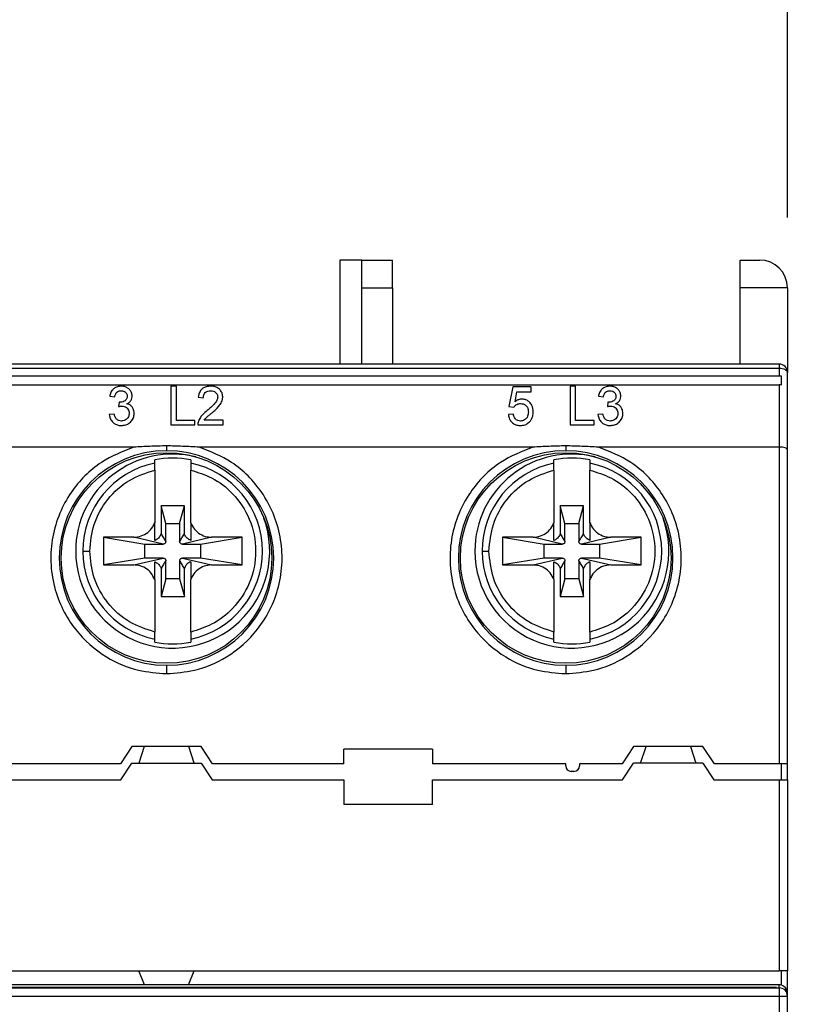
# Model space of a CAD drawing. Header units: millimetres. Extents: x 0 to 432, y 0 to 279.
# Tile 8 of 10: x 228 to 242, y 244 to 262. Entities that reach past the tile are written whole.
import ezdxf

# ---------------------------------------------------------------- set-up
doc = ezdxf.new("R2010")
doc.units = ezdxf.units.MM
doc.linetypes.add('SLD-Solid', pattern=[0])
doc.layers.add('DIMENSIONS', color=140, linetype='SLD-Solid', lineweight=25)
doc.styles.add('SLDTEXTSTYLE0', font='GOTHIC.TTF', dxfattribs={"width": 0.913})
doc.dimstyles.new('SLDDIMSTYLE6', dxfattribs={"dimtxt": 3.5, "dimasz": 3.5, "dimexe": 0, "dimexo": 0.0625, "dimgap": 0.875, "dimtad": 0, "dimtih": 1, "dimtoh": 1, "dimdec": 1, "dimlfac": 2, "dimrnd": 1e-09, "dimzin": 12, "dimdsep": 46, "dimtxsty": 'SLDTEXTSTYLE0', "dimsah": 1, "dimcen": 0.09, "dimadec": 0, "dimazin": 3, "dimtfac": 1, "dimtdec": 1, "dimtofl": 0, "dimtmove": 0, "dimatfit": 3, "dimfxl": 0, "dimfrac": 2, "dimtolj": 1, "dimtzin": 12, "dimarcsym": 0})
doc.dimstyles.new('SLDDIMSTYLE7', dxfattribs={"dimtxt": 3.5, "dimasz": 3.5, "dimexe": 0, "dimexo": 0.0625, "dimgap": 0.875, "dimtad": 0, "dimtih": 1, "dimtoh": 1, "dimdec": 1, "dimlfac": 2, "dimrnd": 1e-09, "dimzin": 12, "dimdsep": 46, "dimtxsty": 'SLDTEXTSTYLE0', "dimsah": 1, "dimcen": 0.09, "dimadec": 0, "dimazin": 3, "dimtfac": 1, "dimtdec": 3, "dimtofl": 0, "dimtmove": 0, "dimatfit": 3, "dimfxl": 0, "dimfrac": 2, "dimtolj": 1, "dimtzin": 12, "dimarcsym": 0})

# ---------------------------------------------------------------- blocks, each defined once
blk = doc.blocks.new('_D_10')
at = {"layer": 'DIMENSIONS'}
for p, q in [((219.502, 258.068), (219.502, 272.411)), ((241.902, 258.068), (241.902, 272.411)), ((198.582, 269.209), (197.516, 269.209)), ((197.516, 269.209), (197.516, 263.653)), ((207.634, 269.209), (208.7, 269.209)), ((208.7, 269.209), (208.7, 263.653)), ((219.502, 269.236), (211.77, 269.236)), ((241.902, 269.236), (219.502, 269.236)), ((197.516, 263.653), (198.582, 263.653)), ((208.7, 263.653), (207.634, 263.653))]:
    blk.add_line(p, q, dxfattribs=at)
for points in [[(219.502, 269.236), (223.002, 268.236), (223.002, 270.236)], [(241.902, 269.236), (238.402, 270.236), (238.402, 268.236)]]:
    blk.add_solid(points, dxfattribs=at)
at = {"layer": 'DIMENSIONS', "char_height": 3.5, "attachment_point": 1, "style": 'SLDTEXTSTYLE0'}
for s, insert in [('44.8', (198.582, 274.391)), ('1.76', (198.582, 268.123))]:
    blk.add_mtext(s, dxfattribs=dict(at, insert=insert))
blk = doc.blocks.new('_D_11')
at = {"layer": 'DIMENSIONS'}
for p, q in [((241.902, 258.068), (241.902, 272.411)), ((250.508, 228.718), (250.508, 272.411)), ((241.902, 269.236), (250.508, 269.236)), ((250.508, 269.236), (255.781, 269.236)), ((259.917, 269.209), (258.851, 269.209)), ((258.851, 269.209), (258.851, 263.653)), ((268.969, 269.209), (270.035, 269.209)), ((270.035, 269.209), (270.035, 263.653)), ((258.851, 263.653), (259.917, 263.653)), ((270.035, 263.653), (268.969, 263.653))]:
    blk.add_line(p, q, dxfattribs=at)
for points in [[(241.902, 269.236), (245.402, 268.236), (245.402, 270.236)], [(250.508, 269.236), (247.008, 270.236), (247.008, 268.236)]]:
    blk.add_solid(points, dxfattribs=at)
at = {"layer": 'DIMENSIONS', "char_height": 3.5, "attachment_point": 1, "style": 'SLDTEXTSTYLE0'}
for s, insert in [('17.2', (259.917, 274.391)), ('0.68', (259.917, 268.123))]:
    blk.add_mtext(s, dxfattribs=dict(at, insert=insert))

msp = doc.modelspace()

# ---------------------------------------------------------------- linework, layer by layer
for p, q in [((234.227, 257.298), (233.827, 257.298)), ((233.827, 257.298), (233.827, 255.423)), ((234.227, 257.298), (234.777, 257.298)), ((234.227, 256.798), (234.227, 257.298)), ((234.777, 256.798), (234.777, 257.298)), ((241.052, 256.798), (241.052, 257.298)), ((241.052, 257.298), (241.402, 257.298)), ((234.227, 255.423), (234.227, 256.798)), ((234.227, 256.798), (234.777, 256.798)), ((234.777, 256.798), (234.777, 255.423)), ((241.052, 255.423), (241.052, 256.798)), ((241.902, 256.798), (241.052, 256.798)), ((241.902, 256.798), (241.902, 255.273)), ((241.752, 255.423), (219.652, 255.423)), ((219.652, 255.348), (241.752, 255.348)), ((241.752, 255.423), (241.752, 255.348)), ((241.752, 255.348), (241.752, 255.208)), ((219.664, 255.208), (241.787, 255.208)), ((241.787, 255.208), (241.787, 255.04)), ((241.902, 253.883), (241.902, 255.273)), ((219.664, 255.049), (241.752, 255.049)), ((230.881, 255.023), (230.782, 255.023)), ((230.782, 255.023), (230.782, 254.323)), ((230.881, 254.404), (230.881, 255.023)), ((236.95, 255.014), (236.879, 254.655)), ((237.282, 255.014), (236.95, 255.014)), ((236.988, 254.743), (237.024, 254.924)), ((237.024, 254.924), (237.282, 254.924)), ((237.282, 254.924), (237.282, 255.014)), ((238.081, 255.023), (237.982, 255.023)), ((237.982, 255.023), (237.982, 254.323)), ((238.081, 254.404), (238.081, 255.023)), ((241.752, 255.049), (241.752, 253.923)), ((229.679, 254.843), (229.768, 254.834)), ((231.276, 254.825), (231.366, 254.816)), ((238.494, 254.843), (238.584, 254.834)), ((229.849, 254.736), (229.839, 254.655)), ((236.879, 254.655), (236.968, 254.646)), ((238.664, 254.736), (238.655, 254.655)), ((229.759, 254.52), (229.67, 254.511)), ((231.213, 254.404), (230.881, 254.404)), ((231.213, 254.323), (231.213, 254.404)), ((231.725, 254.413), (231.382, 254.413)), ((231.725, 254.323), (231.725, 254.413)), ((236.959, 254.52), (236.87, 254.511)), ((238.413, 254.404), (238.081, 254.404)), ((238.413, 254.323), (238.413, 254.404)), ((238.575, 254.52), (238.485, 254.511)), ((230.782, 254.323), (231.213, 254.323)), ((231.267, 254.323), (231.725, 254.323)), ((237.982, 254.323), (238.413, 254.323)), ((230.111, 253.923), (224.092, 253.923)), ((237.311, 253.923), (231.292, 253.923)), ((241.752, 253.923), (238.492, 253.923)), ((241.752, 253.923), (241.752, 248.212)), ((241.902, 248.214), (241.902, 253.883)), ((230.489, 253.635), (230.489, 253.692)), ((231.139, 253.692), (231.139, 253.635)), ((237.689, 253.635), (237.689, 253.692)), ((238.339, 253.692), (238.339, 253.635)), ((230.489, 253.508), (230.489, 252.559)), ((231.139, 252.559), (231.139, 253.508)), ((237.689, 253.508), (237.689, 252.559)), ((238.339, 252.559), (238.339, 253.508)), ((231.024, 252.865), (230.605, 252.865)), ((230.605, 252.865), (230.605, 252.36)), ((230.689, 252.548), (230.605, 252.865)), ((230.939, 252.548), (231.024, 252.865)), ((231.024, 252.36), (231.024, 252.865)), ((237.805, 252.865), (237.805, 252.36)), ((237.889, 252.548), (237.805, 252.865)), ((238.224, 252.865), (237.805, 252.865)), ((238.139, 252.548), (238.224, 252.865)), ((238.224, 252.36), (238.224, 252.865)), ((230.689, 252.223), (230.689, 252.548)), ((230.689, 252.548), (230.939, 252.548)), ((230.939, 252.548), (230.939, 252.223)), ((237.889, 252.223), (237.889, 252.548)), ((237.889, 252.548), (238.139, 252.548)), ((238.139, 252.548), (238.139, 252.223)), ((230.114, 252.298), (229.564, 252.298)), ((229.564, 252.298), (229.564, 251.798)), ((229.564, 252.298), (230.314, 252.173)), ((230.639, 252.173), (230.114, 252.298)), ((231.514, 252.298), (230.989, 252.173)), ((231.314, 252.173), (232.064, 252.298)), ((232.064, 252.298), (231.514, 252.298)), ((232.064, 251.798), (232.064, 252.298)), ((237.314, 252.298), (236.764, 252.298)), ((236.764, 252.298), (236.764, 251.798)), ((236.764, 252.298), (237.514, 252.173)), ((237.839, 252.173), (237.314, 252.298)), ((238.714, 252.298), (238.189, 252.173)), ((238.514, 252.173), (239.264, 252.298)), ((239.264, 252.298), (238.714, 252.298)), ((239.264, 251.798), (239.264, 252.298)), ((230.314, 252.173), (230.639, 252.173)), ((230.314, 251.923), (230.314, 252.173)), ((230.989, 252.173), (231.314, 252.173)), ((231.314, 252.173), (231.314, 251.923)), ((237.514, 252.173), (237.839, 252.173)), ((237.514, 251.923), (237.514, 252.173)), ((238.189, 252.173), (238.514, 252.173)), ((238.514, 252.173), (238.514, 251.923)), ((230.314, 251.923), (229.564, 251.798)), ((230.114, 251.798), (230.639, 251.923)), ((230.639, 251.923), (230.314, 251.923)), ((230.989, 251.923), (231.514, 251.798)), ((231.314, 251.923), (230.989, 251.923)), ((232.064, 251.798), (231.314, 251.923)), ((237.514, 251.923), (236.764, 251.798)), ((237.314, 251.798), (237.839, 251.923)), ((237.839, 251.923), (237.514, 251.923)), ((238.189, 251.923), (238.714, 251.798)), ((238.514, 251.923), (238.189, 251.923)), ((239.264, 251.798), (238.514, 251.923)), ((229.564, 251.798), (230.114, 251.798)), ((230.605, 251.736), (230.605, 251.231)), ((230.689, 251.548), (230.689, 251.873)), ((230.939, 251.873), (230.939, 251.548)), ((231.024, 251.231), (231.024, 251.736)), ((231.514, 251.798), (232.064, 251.798)), ((236.764, 251.798), (237.314, 251.798)), ((237.805, 251.736), (237.805, 251.231)), ((237.889, 251.548), (237.889, 251.873)), ((238.139, 251.873), (238.139, 251.548)), ((238.224, 251.231), (238.224, 251.736)), ((238.714, 251.798), (239.264, 251.798)), ((230.689, 251.548), (230.605, 251.231)), ((230.939, 251.548), (230.689, 251.548)), ((230.939, 251.548), (231.024, 251.231)), ((237.889, 251.548), (237.805, 251.231)), ((238.139, 251.548), (237.889, 251.548)), ((238.139, 251.548), (238.224, 251.231)), ((230.489, 251.537), (230.489, 250.588)), ((231.139, 250.588), (231.139, 251.537)), ((237.689, 251.537), (237.689, 250.588)), ((238.339, 250.588), (238.339, 251.537)), ((230.605, 251.231), (231.024, 251.231)), ((237.805, 251.231), (238.224, 251.231)), ((230.489, 250.404), (230.489, 250.461)), ((231.139, 250.461), (231.139, 250.404)), ((237.689, 250.404), (237.689, 250.461)), ((238.339, 250.461), (238.339, 250.404)), ((230.077, 248.523), (229.87, 248.212)), ((231.327, 248.523), (230.077, 248.523)), ((230.302, 248.523), (230.202, 248.223)), ((231.202, 248.223), (231.102, 248.523)), ((231.534, 248.212), (231.327, 248.523)), ((235.502, 248.473), (233.902, 248.473)), ((233.902, 248.212), (233.902, 248.473)), ((235.502, 248.473), (235.502, 248.212)), ((239.127, 248.523), (238.92, 248.212)), ((240.377, 248.523), (239.127, 248.523)), ((239.252, 248.223), (239.352, 248.523)), ((240.152, 248.523), (240.252, 248.223)), ((240.584, 248.212), (240.377, 248.523)), ((229.87, 248.212), (227.502, 248.212)), ((229.877, 247.923), (230.077, 248.223)), ((230.077, 248.223), (231.327, 248.223)), ((231.327, 248.223), (231.527, 247.923)), ((233.902, 248.212), (231.534, 248.212)), ((237.902, 248.212), (235.502, 248.212)), ((237.902, 248.173), (237.902, 248.212)), ((238.92, 248.212), (238.152, 248.212)), ((238.152, 248.212), (238.152, 248.173)), ((238.927, 247.923), (239.127, 248.223)), ((240.377, 248.223), (239.127, 248.223)), ((240.377, 248.223), (240.577, 247.923)), ((241.752, 248.212), (240.584, 248.212)), ((241.787, 248.212), (241.787, 247.923)), ((241.902, 247.923), (241.902, 248.214)), ((238.052, 248.073), (238.002, 248.073)), ((227.502, 247.923), (229.877, 247.923)), ((231.527, 247.923), (233.902, 247.923)), ((233.902, 247.923), (233.902, 247.473)), ((235.502, 247.473), (235.502, 247.923)), ((235.502, 247.923), (238.927, 247.923)), ((240.577, 247.923), (241.752, 247.923)), ((241.752, 247.923), (241.752, 244.473)), ((241.752, 247.923), (241.902, 247.923)), ((241.902, 247.923), (241.902, 244.473)), ((235.502, 247.473), (233.902, 247.473)), ((219.652, 244.473), (241.752, 244.473)), ((230.303, 244.221), (230.202, 244.473)), ((231.101, 244.221), (231.202, 244.473)), ((241.902, 244.473), (241.752, 244.473)), ((241.787, 244.473), (241.787, 244.219)), ((241.902, 244.074), (241.902, 244.473)), ((219.652, 244.168), (241.752, 244.168)), ((230.302, 244.223), (219.664, 244.223)), ((241.702, 244.173), (219.806, 244.173)), ((241.702, 244.169), (219.806, 244.169)), ((231.101, 244.221), (230.303, 244.221)), ((241.752, 244.223), (231.102, 244.223)), ((241.702, 244.173), (241.702, 244.169)), ((241.752, 244.168), (241.752, 244.223)), ((241.752, 244.168), (241.752, 244.018)), ((219.652, 244.018), (241.752, 244.018)), ((241.752, 244.018), (241.902, 244.018)), ((241.752, 244.018), (241.752, 243.441)), ((241.902, 244.018), (241.902, 244.074)), ((241.902, 243.43), (241.902, 244.018))]:
    msp.add_line(p, q)
at = {"flags": 128}
msp.add_lwpolyline([(241.752, 255.348), (241.781, 255.346), (241.809, 255.342), (241.835, 255.335), (241.858, 255.326), (241.876, 255.314), (241.89, 255.302), (241.899, 255.287), (241.902, 255.273)], dxfattribs=at)
for centre in [(230.702, 251.923), (237.902, 251.923)]:
    msp.add_circle(centre, 1.9)
for centre, radius, start, end in [((241.402, 256.798), 0.5, 360, 90), ((241.752, 255.273), 0.15, 360, 90), ((230.702, 251.923), 1.935, 90, 270), ((230.702, 251.923), 1.935, 270, 90), ((237.902, 251.923), 1.935, 90, 270), ((237.902, 251.923), 1.935, 270, 90), ((230.814, 252.048), 1.75, 76.1123, 180), ((230.814, 252.048), 1.676, 78.8162, 101.1838), ((238.014, 252.048), 1.75, 76.1123, 180), ((238.014, 252.048), 1.676, 78.8162, 101.1838), ((230.814, 252.048), 1.62, 101.5731, 180), ((230.814, 252.048), 1.62, 281.5731, 78.4269), ((238.014, 252.048), 1.62, 101.5731, 180), ((238.014, 252.048), 1.62, 281.5731, 78.4269), ((230.814, 252.048), 1.75, 180, 19.9133), ((238.014, 252.048), 1.75, 180, 19.9133), ((230.814, 252.048), 1.62, 180, 258.4269), ((238.014, 252.048), 1.62, 180, 258.4269), ((230.814, 252.048), 1.676, 258.8162, 281.1838), ((238.014, 252.048), 1.676, 258.8162, 281.1838), ((238.002, 248.173), 0.1, 180, 270), ((238.052, 248.173), 0.1, 270, 0), ((241.752, 244.073), 0.15, 76.5823, 90), ((241.752, 244.018), 0.15, 0.0006, 90.0007), ((241.752, 244.074), 0.15, 0, 76.5823)]:
    msp.add_arc(centre, radius, start, end)
for centre, major_axis, ratio, start_param, end_param in [((241.752, 254.749), (0, 0.3), 0.5, 6.049001, 6.283185), ((241.752, 253.883), (0.15, 0), 0.267949, 0, 1.570796), ((241.752, 248.214), (0.15, 0), 0.008727, 4.712389, 6.283185)]:
    msp.add_ellipse(centre, major_axis=major_axis, ratio=ratio, start_param=start_param, end_param=end_param)
for points, knots in [([(229.883, 255.023), (229.86, 255.021), (229.814, 255.018), (229.756, 254.987), (229.709, 254.937), (229.688, 254.887), (229.681, 254.852), (229.679, 254.843)], [0, 0, 0, 0, 0.214114, 0.429917, 0.620136, 0.899975, 1, 1, 1, 1]), ([(229.768, 254.834), (229.773, 254.853), (229.779, 254.882), (229.806, 254.916), (229.837, 254.935), (229.865, 254.941), (229.882, 254.942), (229.886, 254.942)], [0, 0, 0, 0, 0.336228, 0.538152, 0.741085, 0.928302, 1, 1, 1, 1]), ([(230.082, 254.845), (230.08, 254.866), (230.075, 254.908), (230.041, 254.962), (229.99, 255), (229.934, 255.02), (229.898, 255.022), (229.883, 255.023)], [0, 0, 0, 0, 0.23422, 0.446953, 0.660868, 0.859734, 1, 1, 1, 1]), ([(229.886, 254.942), (229.901, 254.941), (229.928, 254.938), (229.96, 254.918), (229.982, 254.893), (229.992, 254.866), (229.992, 254.849), (229.993, 254.842)], [0, 0, 0, 0, 0.247174, 0.463679, 0.653041, 0.867325, 1, 1, 1, 1]), ([(231.5, 255.023), (231.471, 255.021), (231.421, 255.018), (231.357, 254.987), (231.31, 254.941), (231.284, 254.884), (231.279, 254.843), (231.276, 254.825)], [0, 0, 0, 0, 0.243426, 0.421674, 0.600044, 0.82812, 1, 1, 1, 1]), ([(231.366, 254.816), (231.368, 254.838), (231.371, 254.871), (231.4, 254.909), (231.431, 254.931), (231.466, 254.941), (231.489, 254.942), (231.498, 254.942)], [0, 0, 0, 0, 0.332275, 0.511922, 0.69178, 0.867601, 1, 1, 1, 1]), ([(231.498, 254.942), (231.515, 254.941), (231.545, 254.939), (231.582, 254.919), (231.607, 254.893), (231.624, 254.862), (231.625, 254.839), (231.626, 254.829)], [0, 0, 0, 0, 0.242707, 0.42944, 0.615764, 0.821709, 1, 1, 1, 1]), ([(231.716, 254.83), (231.714, 254.854), (231.71, 254.899), (231.671, 254.959), (231.617, 255.001), (231.556, 255.02), (231.517, 255.022), (231.5, 255.023)], [0, 0, 0, 0, 0.23869, 0.451355, 0.664475, 0.855101, 1, 1, 1, 1]), ([(238.699, 255.023), (238.676, 255.021), (238.63, 255.018), (238.571, 254.987), (238.525, 254.937), (238.503, 254.887), (238.496, 254.852), (238.494, 254.843)], [0, 0, 0, 0, 0.214114, 0.429919, 0.620136, 0.899975, 1, 1, 1, 1]), ([(238.584, 254.834), (238.588, 254.853), (238.595, 254.882), (238.621, 254.916), (238.652, 254.935), (238.681, 254.941), (238.697, 254.942), (238.702, 254.942)], [0, 0, 0, 0, 0.3362256, 0.5381492, 0.7410858, 0.9283023, 1, 1, 1, 1]), ([(238.898, 254.845), (238.895, 254.866), (238.891, 254.908), (238.856, 254.962), (238.805, 255), (238.75, 255.02), (238.714, 255.022), (238.699, 255.023)], [0, 0, 0, 0, 0.23422, 0.446952, 0.660868, 0.859731, 1, 1, 1, 1]), ([(238.702, 254.942), (238.716, 254.941), (238.744, 254.938), (238.776, 254.918), (238.797, 254.893), (238.807, 254.866), (238.808, 254.849), (238.808, 254.842)], [0, 0, 0, 0, 0.24717, 0.46368, 0.653041, 0.867324, 1, 1, 1, 1]), ([(229.993, 254.842), (229.991, 254.826), (229.989, 254.8), (229.967, 254.77), (229.936, 254.75), (229.9, 254.736), (229.872, 254.735), (229.862, 254.735)], [0, 0, 0, 0, 0.2742441, 0.4347535, 0.5950775, 0.8417761, 1, 1, 1, 1]), ([(229.987, 254.706), (230.005, 254.716), (230.04, 254.735), (230.071, 254.781), (230.082, 254.818), (230.082, 254.84), (230.082, 254.845)], [0, 0, 0, 0, 0.326561, 0.619488, 0.911473, 1, 1, 1, 1]), ([(231.626, 254.829), (231.623, 254.808), (231.615, 254.76), (231.563, 254.699), (231.503, 254.64), (231.459, 254.603), (231.438, 254.585)], [0, 0, 0, 0, 0.2046079, 0.478287, 0.7385677, 1, 1, 1, 1]), ([(231.522, 254.542), (231.544, 254.562), (231.606, 254.615), (231.684, 254.698), (231.714, 254.783), (231.716, 254.821), (231.716, 254.83)], [0, 0, 0, 0, 0.243989, 0.659711, 0.928154, 1, 1, 1, 1]), ([(237.113, 254.789), (237.102, 254.789), (237.071, 254.787), (237.027, 254.771), (237.001, 254.752), (236.988, 254.743)], [0, 0, 0, 0, 0.246016, 0.65463, 1, 1, 1, 1]), ([(237.318, 254.563), (237.315, 254.602), (237.308, 254.664), (237.257, 254.733), (237.203, 254.773), (237.152, 254.788), (237.121, 254.789), (237.113, 254.789)], [0, 0, 0, 0, 0.360762, 0.572475, 0.751571, 0.932126, 1, 1, 1, 1]), ([(238.808, 254.842), (238.807, 254.826), (238.804, 254.8), (238.782, 254.77), (238.751, 254.75), (238.715, 254.736), (238.688, 254.735), (238.677, 254.735)], [0, 0, 0, 0, 0.274244, 0.434754, 0.595081, 0.841771, 1, 1, 1, 1]), ([(238.802, 254.706), (238.821, 254.716), (238.855, 254.735), (238.887, 254.781), (238.897, 254.818), (238.898, 254.84), (238.898, 254.845)], [0, 0, 0, 0, 0.3265568, 0.6194871, 0.9114726, 1, 1, 1, 1]), ([(229.839, 254.655), (229.849, 254.657), (229.863, 254.661), (229.882, 254.664), (229.892, 254.664), (229.897, 254.664)], [0, 0, 0, 0, 0.4956577, 0.7466766, 1, 1, 1, 1]), ([(229.862, 254.735), (229.86, 254.735), (229.858, 254.735), (229.855, 254.735), (229.852, 254.735), (229.85, 254.736), (229.849, 254.736)], [0, 0, 0, 0, 0.2499074, 0.4997249, 0.7498357, 1, 1, 1, 1]), ([(229.897, 254.664), (229.912, 254.663), (229.943, 254.661), (229.98, 254.64), (230.009, 254.61), (230.026, 254.574), (230.028, 254.547), (230.029, 254.534)], [0, 0, 0, 0, 0.200474, 0.402668, 0.583237, 0.797079, 1, 1, 1, 1]), ([(230.118, 254.533), (230.116, 254.562), (230.112, 254.607), (230.074, 254.662), (230.033, 254.693), (230, 254.702), (229.987, 254.706)], [0, 0, 0, 0, 0.375326, 0.605014, 0.835847, 1, 1, 1, 1]), ([(231.438, 254.585), (231.41, 254.561), (231.364, 254.523), (231.307, 254.456), (231.288, 254.411), (231.277, 254.385)], [0, 0, 0, 0, 0.410589, 0.667043, 1, 1, 1, 1]), ([(236.968, 254.646), (236.979, 254.66), (236.998, 254.683), (237.038, 254.704), (237.068, 254.708), (237.085, 254.709), (237.088, 254.709)], [0, 0, 0, 0, 0.38896, 0.6576669, 0.9261277, 1, 1, 1, 1]), ([(237.088, 254.709), (237.105, 254.708), (237.135, 254.706), (237.173, 254.689), (237.203, 254.66), (237.225, 254.616), (237.227, 254.579), (237.229, 254.558)], [0, 0, 0, 0, 0.199723, 0.34839, 0.497026, 0.713093, 1, 1, 1, 1]), ([(238.655, 254.655), (238.664, 254.657), (238.678, 254.661), (238.698, 254.664), (238.708, 254.664), (238.713, 254.664)], [0, 0, 0, 0, 0.495673, 0.746677, 1, 1, 1, 1]), ([(238.677, 254.735), (238.676, 254.735), (238.674, 254.735), (238.67, 254.735), (238.667, 254.735), (238.665, 254.736), (238.664, 254.736)], [0, 0, 0, 0, 0.249836, 0.499725, 0.749836, 1, 1, 1, 1]), ([(238.713, 254.664), (238.728, 254.663), (238.758, 254.661), (238.796, 254.64), (238.824, 254.61), (238.842, 254.574), (238.843, 254.547), (238.844, 254.534)], [0, 0, 0, 0, 0.200478, 0.402668, 0.583236, 0.79708, 1, 1, 1, 1]), ([(238.934, 254.533), (238.931, 254.562), (238.927, 254.607), (238.89, 254.662), (238.848, 254.693), (238.816, 254.702), (238.802, 254.706)], [0, 0, 0, 0, 0.375328, 0.605014, 0.835847, 1, 1, 1, 1]), ([(229.67, 254.511), (229.674, 254.484), (229.683, 254.434), (229.727, 254.374), (229.783, 254.333), (229.839, 254.316), (229.875, 254.314), (229.887, 254.314)], [0, 0, 0, 0, 0.268796, 0.499955, 0.694677, 0.889979, 1, 1, 1, 1]), ([(229.891, 254.395), (229.873, 254.396), (229.844, 254.398), (229.81, 254.418), (229.782, 254.45), (229.767, 254.486), (229.761, 254.512), (229.759, 254.52)], [0, 0, 0, 0, 0.236362, 0.398353, 0.559947, 0.87201, 1, 1, 1, 1]), ([(229.887, 254.314), (229.914, 254.316), (229.968, 254.32), (230.04, 254.36), (230.093, 254.42), (230.116, 254.482), (230.118, 254.52), (230.118, 254.533)], [0, 0, 0, 0, 0.208711, 0.419363, 0.650696, 0.881593, 1, 1, 1, 1]), ([(230.029, 254.534), (230.026, 254.513), (230.023, 254.476), (229.993, 254.433), (229.958, 254.407), (229.922, 254.396), (229.899, 254.395), (229.891, 254.395)], [0, 0, 0, 0, 0.313374, 0.530657, 0.709457, 0.889072, 1, 1, 1, 1]), ([(231.382, 254.413), (231.398, 254.431), (231.426, 254.464), (231.476, 254.504), (231.506, 254.53), (231.522, 254.542)], [0, 0, 0, 0, 0.3807629, 0.6903224, 1, 1, 1, 1]), ([(236.87, 254.511), (236.874, 254.484), (236.883, 254.434), (236.927, 254.371), (236.985, 254.33), (237.043, 254.315), (237.076, 254.314), (237.087, 254.314)], [0, 0, 0, 0, 0.273679, 0.492805, 0.713161, 0.905417, 1, 1, 1, 1]), ([(237.088, 254.395), (237.072, 254.396), (237.044, 254.398), (237.01, 254.416), (236.984, 254.444), (236.967, 254.48), (236.962, 254.508), (236.959, 254.52)], [0, 0, 0, 0, 0.223657, 0.38423, 0.544353, 0.797621, 1, 1, 1, 1]), ([(237.087, 254.314), (237.116, 254.316), (237.17, 254.321), (237.23, 254.358), (237.255, 254.387), (237.265, 254.399)], [0, 0, 0, 0, 0.399453, 0.766768, 1, 1, 1, 1]), ([(237.229, 254.558), (237.227, 254.531), (237.224, 254.49), (237.195, 254.441), (237.163, 254.412), (237.126, 254.397), (237.099, 254.395), (237.088, 254.395)], [0, 0, 0, 0, 0.341687, 0.543429, 0.704288, 0.86635, 1, 1, 1, 1]), ([(237.265, 254.399), (237.274, 254.412), (237.292, 254.439), (237.314, 254.494), (237.317, 254.536), (237.318, 254.563)], [0, 0, 0, 0, 0.2717209, 0.5285935, 1, 1, 1, 1]), ([(238.485, 254.511), (238.49, 254.484), (238.499, 254.434), (238.543, 254.374), (238.598, 254.333), (238.655, 254.316), (238.69, 254.314), (238.703, 254.314)], [0, 0, 0, 0, 0.268796, 0.499956, 0.694674, 0.889978, 1, 1, 1, 1]), ([(238.706, 254.395), (238.689, 254.396), (238.66, 254.398), (238.625, 254.418), (238.597, 254.45), (238.583, 254.486), (238.577, 254.512), (238.575, 254.52)], [0, 0, 0, 0, 0.2363698, 0.3983556, 0.5599495, 0.8720108, 1, 1, 1, 1]), ([(238.703, 254.314), (238.73, 254.316), (238.783, 254.32), (238.855, 254.36), (238.908, 254.42), (238.932, 254.482), (238.933, 254.52), (238.934, 254.533)], [0, 0, 0, 0, 0.208713, 0.419364, 0.650695, 0.881593, 1, 1, 1, 1]), ([(238.844, 254.534), (238.842, 254.513), (238.838, 254.476), (238.808, 254.433), (238.774, 254.407), (238.738, 254.396), (238.715, 254.395), (238.706, 254.395)], [0, 0, 0, 0, 0.313375, 0.530659, 0.709457, 0.889076, 1, 1, 1, 1]), ([(231.277, 254.385), (231.274, 254.376), (231.27, 254.362), (231.267, 254.341), (231.267, 254.329), (231.267, 254.323)], [0, 0, 0, 0, 0.43634, 0.717219, 1, 1, 1, 1]), ([(230.111, 253.923), (229.91, 253.843), (229.468, 253.668), (229.026, 253.212), (228.762, 252.731), (228.635, 252.304), (228.601, 251.852), (228.665, 251.404), (228.819, 250.992), (229.107, 250.535), (229.565, 250.131), (230.154, 249.877), (230.532, 249.85), (230.702, 249.837)], [0, 0, 0, 0, 0.108716, 0.238337, 0.310214, 0.38516, 0.4616, 0.537758, 0.611899, 0.68255, 0.809038, 0.914453, 1, 1, 1, 1]), ([(230.702, 253.946), (230.602, 253.944), (230.405, 253.939), (230.208, 253.928), (230.111, 253.923)], [0, 0, 0, 0, 0.507806, 1, 1, 1, 1]), ([(231.292, 253.923), (231.192, 253.928), (230.996, 253.939), (230.799, 253.944), (230.702, 253.946)], [0, 0, 0, 0, 0.5083075, 1, 1, 1, 1]), ([(230.702, 253.946), (230.702, 253.932), (230.702, 253.903), (230.702, 253.876), (230.702, 253.861), (230.702, 253.859), (230.702, 253.858)], [0, 0, 0, 0, 0.287798, 0.576867, 0.795514, 1, 1, 1, 1]), ([(230.702, 249.837), (230.871, 249.85), (231.25, 249.877), (231.838, 250.131), (232.296, 250.535), (232.584, 250.992), (232.738, 251.404), (232.802, 251.852), (232.768, 252.304), (232.641, 252.731), (232.377, 253.212), (231.935, 253.668), (231.494, 253.843), (231.292, 253.923)], [0, 0, 0, 0, 0.085547, 0.190962, 0.31745, 0.388101, 0.462242, 0.5384, 0.61484, 0.689786, 0.761663, 0.891284, 1, 1, 1, 1]), ([(237.311, 253.923), (237.11, 253.843), (236.668, 253.668), (236.226, 253.212), (235.962, 252.731), (235.835, 252.304), (235.801, 251.852), (235.865, 251.404), (236.019, 250.992), (236.307, 250.535), (236.765, 250.131), (237.354, 249.877), (237.732, 249.85), (237.902, 249.837)], [0, 0, 0, 0, 0.1087163, 0.2383366, 0.3102139, 0.3851602, 0.4615995, 0.5377579, 0.6118991, 0.6825495, 0.8090379, 0.9144532, 1, 1, 1, 1]), ([(237.902, 253.946), (237.802, 253.944), (237.605, 253.939), (237.408, 253.928), (237.311, 253.923)], [0, 0, 0, 0, 0.507804, 1, 1, 1, 1]), ([(237.902, 253.946), (237.902, 253.932), (237.902, 253.903), (237.902, 253.876), (237.902, 253.861), (237.902, 253.859), (237.902, 253.858)], [0, 0, 0, 0, 0.287798, 0.576867, 0.795514, 1, 1, 1, 1]), ([(238.492, 253.923), (238.392, 253.928), (238.196, 253.939), (237.999, 253.944), (237.902, 253.946)], [0, 0, 0, 0, 0.5083059, 1, 1, 1, 1]), ([(237.902, 249.837), (238.071, 249.85), (238.45, 249.877), (239.038, 250.131), (239.496, 250.535), (239.784, 250.992), (239.938, 251.404), (240.002, 251.852), (239.968, 252.304), (239.841, 252.731), (239.577, 253.212), (239.135, 253.668), (238.694, 253.843), (238.492, 253.923)], [0, 0, 0, 0, 0.0855467, 0.1909621, 0.3174504, 0.3881008, 0.462242, 0.5384004, 0.6148397, 0.6897861, 0.7616634, 0.8912837, 1, 1, 1, 1]), ([(229.319, 252.048), (229.334, 252.211), (229.366, 252.547), (229.625, 252.999), (230.01, 253.351), (230.332, 253.457), (230.489, 253.508)], [0, 0, 0, 0, 0.241893, 0.498855, 0.756441, 1, 1, 1, 1]), ([(230.489, 253.508), (230.489, 253.522), (230.489, 253.551), (230.489, 253.59), (230.489, 253.619), (230.489, 253.632), (230.489, 253.634), (230.489, 253.635)], [0, 0, 0, 0, 0.2338354, 0.467781, 0.698711, 0.9247025, 1, 1, 1, 1]), ([(231.139, 253.635), (231.139, 253.632), (231.139, 253.627), (231.139, 253.602), (231.139, 253.568), (231.139, 253.535), (231.139, 253.514), (231.139, 253.508)], [0, 0, 0, 0, 0.22173, 0.4434, 0.667363, 0.895966, 1, 1, 1, 1]), ([(231.139, 253.508), (231.268, 253.468), (231.549, 253.382), (231.932, 253.083), (232.234, 252.626), (232.349, 252.048), (232.234, 251.47), (231.932, 251.013), (231.549, 250.714), (231.268, 250.628), (231.139, 250.588)], [0, 0, 0, 0, 0.099652, 0.21821, 0.353857, 0.5, 0.646143, 0.78179, 0.900348, 1, 1, 1, 1]), ([(236.519, 252.048), (236.534, 252.211), (236.566, 252.547), (236.825, 252.999), (237.21, 253.351), (237.532, 253.457), (237.689, 253.508)], [0, 0, 0, 0, 0.241893, 0.498855, 0.756441, 1, 1, 1, 1]), ([(237.689, 253.508), (237.689, 253.522), (237.689, 253.551), (237.689, 253.59), (237.689, 253.619), (237.689, 253.632), (237.689, 253.634), (237.689, 253.635)], [0, 0, 0, 0, 0.2338354, 0.467781, 0.698711, 0.9247025, 1, 1, 1, 1]), ([(238.339, 253.635), (238.339, 253.632), (238.339, 253.627), (238.339, 253.602), (238.339, 253.568), (238.339, 253.535), (238.339, 253.514), (238.339, 253.508)], [0, 0, 0, 0, 0.22173, 0.4434, 0.667363, 0.895966, 1, 1, 1, 1]), ([(238.339, 253.508), (238.468, 253.468), (238.749, 253.382), (239.132, 253.083), (239.434, 252.626), (239.549, 252.048), (239.434, 251.47), (239.132, 251.013), (238.749, 250.714), (238.468, 250.628), (238.339, 250.588)], [0, 0, 0, 0, 0.099652, 0.21821, 0.353857, 0.5, 0.646143, 0.78179, 0.900348, 1, 1, 1, 1]), ([(230.114, 252.298), (230.159, 252.302), (230.249, 252.311), (230.368, 252.38), (230.449, 252.468), (230.478, 252.534), (230.489, 252.559)], [0, 0, 0, 0, 0.277444, 0.554889, 0.832332, 1, 1, 1, 1]), ([(230.489, 252.239), (230.489, 252.265), (230.489, 252.337), (230.489, 252.472), (230.489, 252.559)], [0, 0, 0, 0, 0.353325, 1, 1, 1, 1]), ([(231.139, 252.559), (231.159, 252.518), (231.199, 252.437), (231.305, 252.349), (231.415, 252.304), (231.487, 252.299), (231.514, 252.298)], [0, 0, 0, 0, 0.277445, 0.554887, 0.832332, 1, 1, 1, 1]), ([(231.139, 252.559), (231.139, 252.507), (231.139, 252.366), (231.139, 252.289), (231.139, 252.239)], [0, 0, 0, 0, 0.3649356, 1, 1, 1, 1]), ([(237.314, 252.298), (237.359, 252.302), (237.449, 252.311), (237.568, 252.38), (237.649, 252.468), (237.678, 252.534), (237.689, 252.559)], [0, 0, 0, 0, 0.277445, 0.554889, 0.832333, 1, 1, 1, 1]), ([(237.689, 252.239), (237.689, 252.265), (237.689, 252.337), (237.689, 252.472), (237.689, 252.559)], [0, 0, 0, 0, 0.353325, 1, 1, 1, 1]), ([(238.339, 252.559), (238.359, 252.518), (238.399, 252.437), (238.505, 252.349), (238.615, 252.304), (238.687, 252.299), (238.714, 252.298)], [0, 0, 0, 0, 0.277444, 0.5548867, 0.8323314, 1, 1, 1, 1]), ([(238.339, 252.559), (238.339, 252.507), (238.339, 252.366), (238.339, 252.289), (238.339, 252.239)], [0, 0, 0, 0, 0.3649356, 1, 1, 1, 1]), ([(230.605, 252.36), (230.594, 252.338), (230.574, 252.295), (230.529, 252.257), (230.499, 252.244), (230.489, 252.239)], [0, 0, 0, 0, 0.427562, 0.815306, 1, 1, 1, 1]), ([(230.605, 252.36), (230.619, 252.336), (230.64, 252.299), (230.666, 252.255), (230.68, 252.232), (230.687, 252.223), (230.689, 252.221), (230.689, 252.222), (230.689, 252.222), (230.689, 252.222), (230.689, 252.223), (230.689, 252.223), (230.689, 252.223)], [0, 0, 0, 0, 0.500037, 0.750044, 0.93757, 0.983913, 0.995135, 0.996698, 0.997962, 0.999017, 0.999507, 1, 1, 1, 1]), ([(230.939, 252.223), (230.939, 252.223), (230.939, 252.222), (230.939, 252.222), (230.939, 252.222), (230.94, 252.221), (230.941, 252.221), (230.955, 252.245), (230.983, 252.29), (231.01, 252.336), (231.024, 252.36)], [0, 0, 0, 0, 0.000907, 0.001826, 0.002999, 0.004724, 0.008966, 0.062446, 0.499945, 1, 1, 1, 1]), ([(231.139, 252.239), (231.117, 252.251), (231.074, 252.274), (231.039, 252.321), (231.027, 252.351), (231.024, 252.36)], [0, 0, 0, 0, 0.441612, 0.829444, 1, 1, 1, 1]), ([(237.805, 252.36), (237.794, 252.338), (237.774, 252.295), (237.729, 252.257), (237.699, 252.244), (237.689, 252.239)], [0, 0, 0, 0, 0.427565, 0.815303, 1, 1, 1, 1]), ([(237.805, 252.36), (237.819, 252.336), (237.84, 252.299), (237.866, 252.255), (237.88, 252.232), (237.887, 252.223), (237.889, 252.221), (237.889, 252.222), (237.889, 252.222), (237.889, 252.222), (237.889, 252.223), (237.889, 252.223), (237.889, 252.223)], [0, 0, 0, 0, 0.500037, 0.750044, 0.937569, 0.983913, 0.995135, 0.996698, 0.997962, 0.999017, 0.999507, 1, 1, 1, 1]), ([(238.139, 252.223), (238.139, 252.223), (238.139, 252.222), (238.139, 252.222), (238.139, 252.222), (238.14, 252.221), (238.141, 252.221), (238.155, 252.245), (238.183, 252.29), (238.21, 252.336), (238.224, 252.36)], [0, 0, 0, 0, 0.000907, 0.001826, 0.002999, 0.004724, 0.008966, 0.062446, 0.499945, 1, 1, 1, 1]), ([(238.339, 252.239), (238.317, 252.251), (238.274, 252.274), (238.239, 252.321), (238.227, 252.351), (238.224, 252.36)], [0, 0, 0, 0, 0.441614, 0.829444, 1, 1, 1, 1]), ([(230.689, 252.223), (230.689, 252.217), (230.688, 252.206), (230.679, 252.191), (230.666, 252.18), (230.652, 252.174), (230.643, 252.173), (230.639, 252.173)], [0, 0, 0, 0, 0.2147047, 0.4293825, 0.6440861, 0.8587684, 1, 1, 1, 1]), ([(230.989, 252.173), (230.984, 252.173), (230.972, 252.174), (230.957, 252.183), (230.946, 252.196), (230.94, 252.21), (230.939, 252.219), (230.939, 252.223)], [0, 0, 0, 0, 0.214682, 0.429382, 0.644087, 0.85877, 1, 1, 1, 1]), ([(237.889, 252.223), (237.889, 252.217), (237.888, 252.206), (237.879, 252.191), (237.866, 252.18), (237.852, 252.174), (237.843, 252.173), (237.839, 252.173)], [0, 0, 0, 0, 0.21471, 0.429392, 0.644081, 0.858778, 1, 1, 1, 1]), ([(238.189, 252.173), (238.184, 252.173), (238.172, 252.174), (238.157, 252.183), (238.146, 252.196), (238.14, 252.21), (238.139, 252.219), (238.139, 252.223)], [0, 0, 0, 0, 0.214683, 0.429383, 0.644088, 0.858767, 1, 1, 1, 1]), ([(229.194, 252.048), (229.198, 252.048), (229.205, 252.048), (229.238, 252.048), (229.279, 252.048), (229.306, 252.048), (229.319, 252.048)], [0, 0, 0, 0, 0.271337, 0.562147, 0.788654, 1, 1, 1, 1]), ([(230.489, 250.588), (230.332, 250.639), (230.01, 250.744), (229.625, 251.097), (229.366, 251.548), (229.334, 251.885), (229.319, 252.048)], [0, 0, 0, 0, 0.243559, 0.501145, 0.758108, 1, 1, 1, 1]), ([(230.639, 251.923), (230.645, 251.922), (230.656, 251.921), (230.671, 251.913), (230.682, 251.9), (230.688, 251.886), (230.689, 251.877), (230.689, 251.873)], [0, 0, 0, 0, 0.2147088, 0.4293908, 0.6440808, 0.8587893, 1, 1, 1, 1]), ([(230.939, 251.873), (230.94, 251.878), (230.941, 251.89), (230.95, 251.905), (230.962, 251.916), (230.976, 251.922), (230.986, 251.923), (230.989, 251.923)], [0, 0, 0, 0, 0.214686, 0.42939, 0.64408, 0.858768, 1, 1, 1, 1]), ([(236.394, 252.048), (236.398, 252.048), (236.405, 252.048), (236.438, 252.048), (236.479, 252.048), (236.506, 252.048), (236.519, 252.048)], [0, 0, 0, 0, 0.2713349, 0.5621517, 0.7886586, 1, 1, 1, 1]), ([(237.689, 250.588), (237.532, 250.639), (237.21, 250.744), (236.825, 251.097), (236.566, 251.548), (236.534, 251.885), (236.519, 252.048)], [0, 0, 0, 0, 0.243559, 0.501145, 0.758108, 1, 1, 1, 1]), ([(237.839, 251.923), (237.845, 251.922), (237.856, 251.921), (237.871, 251.913), (237.882, 251.9), (237.888, 251.886), (237.889, 251.877), (237.889, 251.873)], [0, 0, 0, 0, 0.214687, 0.429391, 0.644083, 0.858788, 1, 1, 1, 1]), ([(238.139, 251.873), (238.14, 251.878), (238.141, 251.89), (238.15, 251.905), (238.162, 251.916), (238.176, 251.922), (238.186, 251.923), (238.189, 251.923)], [0, 0, 0, 0, 0.214688, 0.429391, 0.644082, 0.85878, 1, 1, 1, 1]), ([(230.489, 251.537), (230.469, 251.578), (230.43, 251.659), (230.324, 251.747), (230.213, 251.792), (230.141, 251.796), (230.114, 251.798)], [0, 0, 0, 0, 0.277445, 0.554888, 0.832329, 1, 1, 1, 1]), ([(230.489, 251.856), (230.512, 251.844), (230.554, 251.822), (230.589, 251.774), (230.601, 251.745), (230.605, 251.736)], [0, 0, 0, 0, 0.44162, 0.829445, 1, 1, 1, 1]), ([(230.489, 251.537), (230.489, 251.588), (230.489, 251.729), (230.489, 251.807), (230.489, 251.856)], [0, 0, 0, 0, 0.364935, 1, 1, 1, 1]), ([(230.689, 251.873), (230.689, 251.873), (230.689, 251.873), (230.689, 251.874), (230.689, 251.874), (230.689, 251.874), (230.687, 251.874), (230.673, 251.851), (230.645, 251.806), (230.619, 251.76), (230.605, 251.736)], [0, 0, 0, 0, 0.000905, 0.001825, 0.002997, 0.004722, 0.008965, 0.062445, 0.499944, 1, 1, 1, 1]), ([(231.024, 251.736), (231.01, 251.76), (230.989, 251.796), (230.962, 251.841), (230.949, 251.864), (230.942, 251.873), (230.94, 251.874), (230.939, 251.874), (230.939, 251.874), (230.939, 251.873), (230.939, 251.873), (230.939, 251.873), (230.939, 251.873)], [0, 0, 0, 0, 0.500037, 0.750043, 0.937569, 0.983913, 0.995136, 0.996699, 0.997962, 0.999017, 0.99951, 1, 1, 1, 1]), ([(231.139, 251.856), (231.117, 251.845), (231.076, 251.823), (231.04, 251.776), (231.028, 251.746), (231.024, 251.736)], [0, 0, 0, 0, 0.4275616, 0.8153045, 1, 1, 1, 1]), ([(231.139, 251.856), (231.139, 251.831), (231.139, 251.759), (231.139, 251.624), (231.139, 251.537)], [0, 0, 0, 0, 0.353325, 1, 1, 1, 1]), ([(231.514, 251.798), (231.469, 251.793), (231.379, 251.785), (231.26, 251.715), (231.179, 251.628), (231.15, 251.562), (231.139, 251.537)], [0, 0, 0, 0, 0.2774435, 0.5548868, 0.8323292, 1, 1, 1, 1]), ([(237.689, 251.537), (237.669, 251.578), (237.63, 251.659), (237.524, 251.747), (237.413, 251.792), (237.341, 251.796), (237.314, 251.798)], [0, 0, 0, 0, 0.277444, 0.554886, 0.832331, 1, 1, 1, 1]), ([(237.689, 251.856), (237.712, 251.844), (237.754, 251.822), (237.789, 251.774), (237.801, 251.745), (237.805, 251.736)], [0, 0, 0, 0, 0.441621, 0.829444, 1, 1, 1, 1]), ([(237.689, 251.537), (237.689, 251.588), (237.689, 251.729), (237.689, 251.807), (237.689, 251.856)], [0, 0, 0, 0, 0.364935, 1, 1, 1, 1]), ([(237.889, 251.873), (237.889, 251.873), (237.889, 251.873), (237.889, 251.874), (237.889, 251.874), (237.889, 251.874), (237.887, 251.874), (237.873, 251.851), (237.845, 251.806), (237.819, 251.76), (237.805, 251.736)], [0, 0, 0, 0, 0.0009045, 0.0018253, 0.0029975, 0.0047224, 0.008965, 0.0624447, 0.499944, 1, 1, 1, 1]), ([(238.224, 251.736), (238.21, 251.76), (238.189, 251.796), (238.162, 251.841), (238.149, 251.864), (238.142, 251.873), (238.14, 251.874), (238.139, 251.874), (238.139, 251.874), (238.139, 251.873), (238.139, 251.873), (238.139, 251.873), (238.139, 251.873)], [0, 0, 0, 0, 0.500037, 0.750043, 0.937569, 0.983914, 0.995136, 0.996699, 0.997962, 0.999017, 0.99951, 1, 1, 1, 1]), ([(238.339, 251.856), (238.317, 251.845), (238.276, 251.823), (238.24, 251.776), (238.228, 251.746), (238.224, 251.736)], [0, 0, 0, 0, 0.427565, 0.815303, 1, 1, 1, 1]), ([(238.339, 251.856), (238.339, 251.831), (238.339, 251.759), (238.339, 251.624), (238.339, 251.537)], [0, 0, 0, 0, 0.353325, 1, 1, 1, 1]), ([(238.714, 251.798), (238.669, 251.793), (238.579, 251.785), (238.46, 251.715), (238.379, 251.628), (238.35, 251.562), (238.339, 251.537)], [0, 0, 0, 0, 0.277444, 0.554887, 0.83233, 1, 1, 1, 1]), ([(230.489, 250.461), (230.489, 250.463), (230.489, 250.469), (230.489, 250.493), (230.489, 250.527), (230.489, 250.561), (230.489, 250.582), (230.489, 250.588)], [0, 0, 0, 0, 0.221731, 0.443401, 0.667373, 0.895975, 1, 1, 1, 1]), ([(231.139, 250.588), (231.139, 250.573), (231.139, 250.544), (231.139, 250.505), (231.139, 250.476), (231.139, 250.464), (231.139, 250.461), (231.139, 250.461)], [0, 0, 0, 0, 0.2338354, 0.467781, 0.698711, 0.9247025, 1, 1, 1, 1]), ([(237.689, 250.461), (237.689, 250.463), (237.689, 250.469), (237.689, 250.493), (237.689, 250.527), (237.689, 250.561), (237.689, 250.582), (237.689, 250.588)], [0, 0, 0, 0, 0.221731, 0.443401, 0.667373, 0.895975, 1, 1, 1, 1]), ([(238.339, 250.588), (238.339, 250.573), (238.339, 250.544), (238.339, 250.505), (238.339, 250.476), (238.339, 250.464), (238.339, 250.461), (238.339, 250.461)], [0, 0, 0, 0, 0.2338354, 0.467781, 0.698711, 0.9247025, 1, 1, 1, 1]), ([(230.702, 249.987), (230.702, 249.985), (230.702, 249.979), (230.702, 249.938), (230.702, 249.888), (230.702, 249.854), (230.702, 249.837)], [0, 0, 0, 0, 0.270361, 0.562401, 0.78962, 1, 1, 1, 1]), ([(237.902, 249.987), (237.902, 249.985), (237.902, 249.979), (237.902, 249.938), (237.902, 249.888), (237.902, 249.854), (237.902, 249.837)], [0, 0, 0, 0, 0.270361, 0.562401, 0.78962, 1, 1, 1, 1])]:
    msp.add_open_spline(points, degree=3, knots=knots)

# ---------------------------------------------------------------- dimensions: what is measured, and where the dimension line sits
at = {"layer": 'DIMENSIONS'}
for base, p2, dimstyle, picture, middle in [((219.502, 269.236), (219.502, 256.798), 'SLDDIMSTYLE6', '_D_10', (203.108, 269.236)), ((250.508, 269.236), (250.508, 227.448), 'SLDDIMSTYLE7', '_D_11', (264.443, 269.236))]:
    dim = msp.add_linear_dim(base=base, p1=(241.902, 256.798), p2=p2, dimstyle=dimstyle, dxfattribs=at)
    dim.commit()
    dim.dimension.update_dxf_attribs({"geometry": picture, "text_midpoint": middle, "dimtype": 160})

doc.saveas('drawing.dxf')
